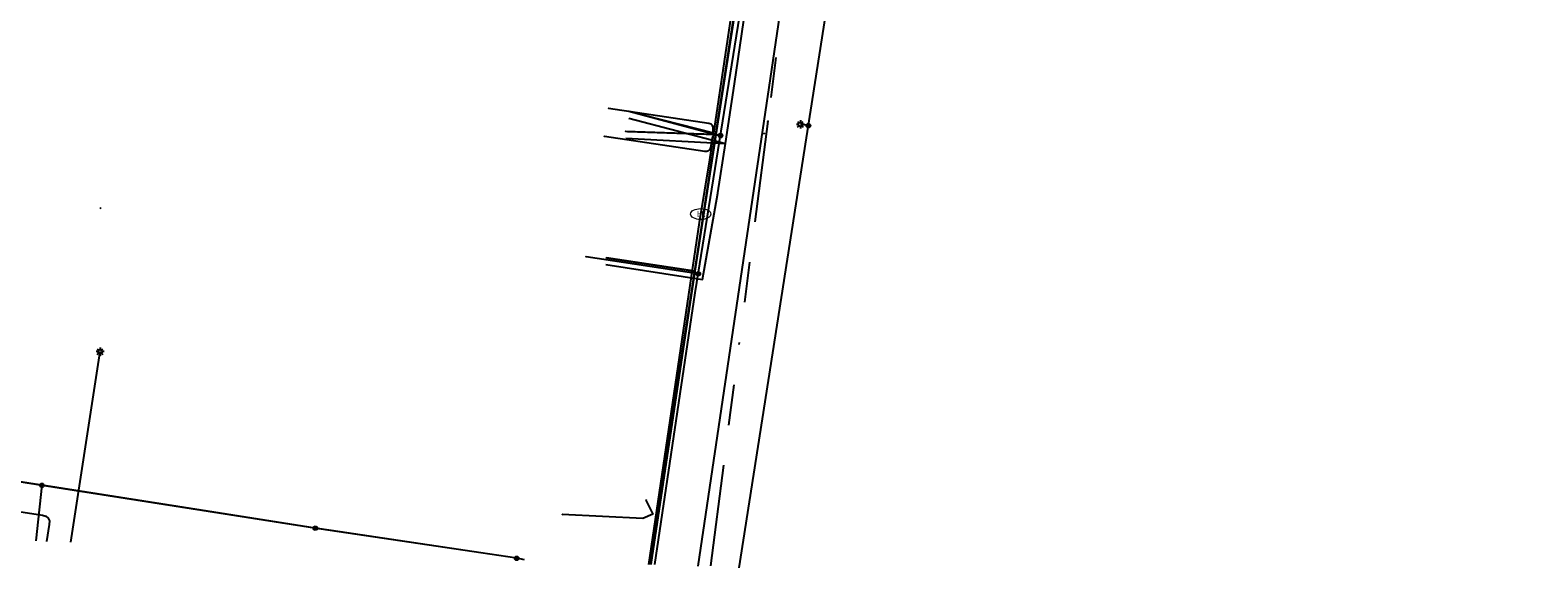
# Model space of a CAD drawing. Header units: metres. Extents: x 253430 to 254090, y 592748 to 593165.
# Tile 54 of 146: x 253690 to 253765, y 592758 to 592785. Entities that reach past the tile are written whole.
import ezdxf
from ezdxf.enums import TextEntityAlignment as Align
from ezdxf.lldxf.tags import DXFTag

# ---------------------------------------------------------------- set-up
doc = ezdxf.new("R2010")
doc.units = ezdxf.units.M
doc.linetypes.add('RI-OVERIG-SO', pattern=[17, 5, -2, 2, -2, 0, -2, 2, -2])
for name, color, linetype in [('B-WE-IE-MEUBILAIR-S', 7, 'Continuous'), ('B-WE-KL-DATA-G', 90, 'KL-DATA-SO'), ('B-WE-KL-DATA_DUCT-G', 90, 'Continuous'), ('B-WE-KL-DATA_KABELBED-G', 90, 'Continuous'), ('B-WE-KL-ET_LS-G', 190, 'KL-LS-SO'), ('B-WE-KL-ET_LS_DUCT-G', 190, 'Continuous'), ('B-WE-KL-ET_LS_HULPSTUK-S', 190, 'Continuous'), ('B-WE-KL-ET_LS_KABELBED-G', 190, 'Continuous'), ('B-WE-KL-ET_LS_MANTELBUIS-G', 190, 'Continuous'), ('B-WE-KL-ET_MS-G', 130, 'KL-MS-SO'), ('B-WE-KL-ET_MS_KABELBED-G', 130, 'Continuous'), ('B-WE-KL-WATER-G', 170, 'KL-WATER-SO'), ('B-WE-KL-WATER-S', 170, 'Continuous'), ('B-WE-KL-WATER_HULPSTUK-S', 170, 'Continuous'), ('B-WE-RI-VRIJVERVAL-G', 210, 'RI-OVERIG-SO'), ('B-WE-RI-VRIJVERVAL_HULPSTUK-S', 210, 'Continuous'), ('V-WE-KL-WATER-G', 170, 'V-KL-WATER-SO'), ('V-WE-KL-WATER_HULPSTUK-S', 170, 'Continuous')]:
    doc.layers.add(name, color=color, linetype=linetype)
doc.styles.add('NLCS-ISO', font='txt')
doc.styles.get("Standard").update_dxf_attribs({"font": 'simplex.shx'})
tags = doc.linetypes.add('KL-DATA-SO', pattern='A,4,-1,[101,NLCS.SHX,S=0.5,R=0,X=0,Y=0],-1,4,-1,["D",Standard,S=1,R=0,X=-0.25,Y=-0.5],-1.5', length=12.5).pattern_tags.tags
tags[18] = DXFTag(74, 10)
tags = doc.linetypes.add('KL-LS-SO', pattern='A,4,-1,[103,NLCS.SHX,S=0.75,R=0,X=0,Y=0],-1,4,-1,["L",Standard,S=1,R=0,X=0,Y=-0.5],-2', length=13).pattern_tags.tags
tags[18] = DXFTag(74, 10)
tags = doc.linetypes.add('KL-MS-SO', pattern='A,4,-1,[103,NLCS.SHX,S=0.75,R=0,X=0,Y=0],-1,4,-1,["M",Standard,S=1,R=0,X=0,Y=-0.5],-2', length=13).pattern_tags.tags
tags[18] = DXFTag(74, 10)
doc.linetypes.add('KL-WATER-SO', pattern='A,7,-0.5,[168,NLCS.SHX,S=0.75,R=0,X=0.75,Y=0],-2', length=9.5)
doc.linetypes.add('V-KL-WATER-SO', pattern='A,3.5,[24,NLCS.SHX,S=0.5,R=0,X=0,Y=0],3.5,-0.5,[168,NLCS.SHX,S=0.75,R=0,X=0.75,Y=0],-2', length=9.5)

# ---------------------------------------------------------------- blocks, each defined once
blk = doc.blocks.new('SKL-WTB_HULP_OVERIG-SO')
at = {"color": 0, "linetype": 'ByBlock', "lineweight": 18}
for points in [[(-0.14, 0.14), (0.14, -0.14)], [(0.14, 0.14), (-0.14, -0.14)]]:
    blk.add_lwpolyline(points, dxfattribs=at)
at = {"color": 0, "linetype": 'ByBlock', "lineweight": 18, "style": 'NLCS-ISO', "flags": 1}
for tag, p in [('TYPE', (1.5, 0)), ('OMSCHRIJVING', (1.5, -3)), ('LABEL', (1.5, -1.5))]:
    blk.add_attdef(tag, p, '', height=1, dxfattribs=at)
blk = doc.blocks.new('SKL-WATER_BRANDKRAAN_BRANDPUT-SO')
at = {"color": 0, "linetype": 'ByBlock', "lineweight": 18}
blk.add_ellipse((0, 0), major_axis=(2.5, 0), ratio=0.54, dxfattribs=at)
at = {"color": 0, "linetype": 'ByBlock', "lineweight": 18, "style": 'NLCS-ISO'}
blk.add_text('bk', height=1.5, dxfattribs=at).set_placement((0.16, 0), align=Align.MIDDLE_CENTER)
blk = doc.blocks.new('SKL-WTB_HULP_MOF-SO')
at = {"linetype": 'ByBlock', "lineweight": 18}
h = blk.add_hatch(color=0, dxfattribs=at)
h.dxf.hatch_style = 1
h.paths.add_polyline_path([(-0.5625, 0, 1), (0.5625, 0, 1)])
at = {"color": 0, "linetype": 'ByBlock', "lineweight": 18}
blk.add_circle((0, 0), 0.5625, dxfattribs=at)
at = {"color": 0, "linetype": 'ByBlock', "lineweight": 18, "style": 'NLCS-ISO', "flags": 1}
for tag, p in [('TYPE', (1.5, 0)), ('OMSCHRIJVING', (1.5, -3)), ('LABEL', (1.5, -1.5))]:
    blk.add_attdef(tag, p, '', height=1, dxfattribs=at)
blk = doc.blocks.new('SIE-MEUBILAIR_PAAL_LICHTMAST-SO')
for points in [[(-0.62, 0), (-1, 0)], [(-0.71, 0.71), (-0.44, 0.44)], [(0, 1), (0, 0.62)], [(0.44, 0.44), (0.71, 0.71)], [(1, 0), (0.62, 0)], [(-0.71, -0.71), (-0.44, -0.44)], [(0, -0.62), (0, -1)], [(0.44, -0.44), (0.71, -0.71)]]:
    blk.add_lwpolyline(points)
blk.add_circle((0, 0), 0.5)
blk = doc.blocks.new('SRI-HULP_OVERIG-SO')
at = {"color": 0, "linetype": 'ByBlock', "lineweight": 18}
for points in [[(-0.14, 0.14), (0.14, -0.14)], [(0.14, 0.14), (-0.14, -0.14)]]:
    blk.add_lwpolyline(points, dxfattribs=at)
at = {"color": 0, "linetype": 'ByBlock', "lineweight": 18, "style": 'NLCS-ISO', "flags": 1}
for tag, p in [('TYPE', (1.5, 0)), ('OMSCHRIJVING', (1.5, -3)), ('LABEL', (1.5, -1.5))]:
    blk.add_attdef(tag, p, '', height=1, dxfattribs=at)

msp = doc.modelspace()

# ---------------------------------------------------------------- linework, layer by layer
at = {"layer": 'B-WE-KL-DATA-G'}
for points in [[(253720.864, 592758.269), (253722.16, 592766.963), (253728.861, 592810.653), (253729.156, 592810.825), (253731.132, 592810.602), (253736.334, 592810.025), (253736.85, 592810.325), (253737.134, 592811.656), (253739.886, 592830.173), (253741.362, 592839.862), (253742.652, 592846.656), (253742.67, 592846.821), (253744.99, 592846.444), (253744.833, 592845.393)], [(253720.864, 592758.269), (253722.16, 592766.963), (253728.861, 592810.653), (253729.156, 592810.825), (253731.132, 592810.602), (253736.334, 592810.025), (253736.85, 592810.325), (253737.134, 592811.656), (253739.886, 592830.173), (253741.362, 592839.862), (253742.652, 592846.656), (253742.67, 592846.821), (253744.99, 592846.444), (253744.833, 592845.393)], [(253724.548, 592779.026), (253725.002, 592781.962), (253725.538, 592785.661)], [(253724.548, 592779.026), (253725.002, 592781.962), (253725.538, 592785.661)], [(253720.864, 592758.269), (253722.16, 592766.963), (253724.076, 592779.449), (253719.884, 592780.592), (253719.785, 592780.607)], [(253719.792, 592780.275), (253724.548, 592779.026)], [(253719.792, 592780.275), (253724.548, 592779.026)], [(253720.864, 592758.269), (253722.16, 592766.963), (253724.076, 592779.449), (253719.735, 592779.603), (253719.636, 592779.618)], [(253718.665, 592773.063), (253723.421, 592772.313), (253724.169, 592776.579), (253724.171, 592776.596), (253724.548, 592779.026)], [(253718.665, 592773.063), (253723.421, 592772.313), (253724.169, 592776.579), (253724.171, 592776.596), (253724.548, 592779.026)], [(253719.638, 592779.287), (253724.548, 592779.026)], [(253719.638, 592779.287), (253724.548, 592779.026)], [(253718.688, 592773.39), (253723.044, 592772.727), (253722.16, 592766.963), (253720.864, 592758.269)]]:
    msp.add_lwpolyline(points, dxfattribs=at)
at = {"layer": 'B-WE-KL-DATA_DUCT-G'}
for points in [[(253720.869, 592758.269), (253723.044, 592772.727), (253728.861, 592810.653), (253729.156, 592810.825), (253736.334, 592810.025), (253736.85, 592810.325), (253737.007, 592811.061), (253737.91, 592816.874), (253741.362, 592839.862), (253742.652, 592846.656), (253742.67, 592846.821), (253744.99, 592846.444), (253744.833, 592845.393)], [(253720.869, 592758.269), (253723.044, 592772.727), (253728.861, 592810.653), (253729.156, 592810.825), (253736.334, 592810.025), (253736.85, 592810.325), (253737.007, 592811.061), (253737.91, 592816.874), (253741.362, 592839.862), (253742.652, 592846.656), (253742.67, 592846.821), (253744.99, 592846.444), (253744.833, 592845.393)], [(253720.869, 592758.269), (253723.044, 592772.727), (253728.848, 592810.571)]]:
    msp.add_lwpolyline(points, dxfattribs=at)
at = {"layer": 'B-WE-KL-DATA_KABELBED-G'}
for points in [[(253725.138, 592786.368), (253724.076, 592779.449)], [(253724.076, 592779.449), (253719.785, 592780.607)], [(253724.076, 592779.449), (253719.636, 592779.618)], [(253724.076, 592779.449), (253723.044, 592772.727)], [(253723.044, 592772.727), (253718.688, 592773.39)], [(253723.044, 592772.727), (253720.869, 592758.269)]]:
    msp.add_lwpolyline(points, dxfattribs=at)
at = {"layer": 'B-WE-KL-ET_LS-G'}
for points in [[(253725.232, 592758.102), (253733.435, 592810.59), (253738.969, 592809.725), (253742.809, 592834.293)], [(253721.08, 592758.261), (253723.066, 592771.664), (253729.31, 592810.616)], [(253721.08, 592758.261), (253723.066, 592771.664), (253729.31, 592810.616)], [(253724.308, 592779.414), (253724.159, 592779.437), (253724.054, 592779.469), (253723.984, 592779.527), (253723.949, 592779.611), (253723.951, 592779.831), (253723.917, 592779.916), (253723.847, 592779.974), (253723.741, 592780.006), (253718.797, 592780.757)], [(253724.308, 592779.414), (253724.16, 592779.437), (253724.05, 592779.438), (253723.965, 592779.403), (253723.907, 592779.333), (253723.875, 592779.227), (253723.815, 592778.832), (253723.783, 592778.726), (253723.725, 592778.656), (253723.64, 592778.621), (253723.53, 592778.622), (253718.586, 592779.374)], [(253728.64, 592779.904), (253728.245, 592779.966)], [(253723.216, 592772.6), (253717.685, 592773.442)], [(253692.307, 592759.361), (253693.741, 592768.761)], [(253714.654, 592758.506), (253714.266, 592758.573), (253704.524, 592760.034), (253684.272, 592763.204), (253664.235, 592766.194), (253656.496, 592760.73)], [(253714.654, 592758.506), (253714.266, 592758.573), (253704.524, 592760.034), (253684.272, 592763.204), (253670.53, 592765.255)], [(253714.654, 592758.506), (253714.266, 592758.573), (253704.524, 592760.034), (253684.272, 592763.204), (253670.53, 592765.255)], [(253680.312, 592760.974), (253680.458, 592761.917), (253680.51, 592762.086), (253680.603, 592762.198), (253680.738, 592762.253), (253680.915, 592762.251), (253690.904, 592760.701), (253691.073, 592760.649), (253691.185, 592760.556), (253691.24, 592760.421), (253691.238, 592760.244), (253691.108, 592759.406)], [(253690.873, 592762.171), (253690.571, 592759.427)], [(253714.654, 592758.506), (253714.266, 592758.573)]]:
    msp.add_lwpolyline(points, dxfattribs=at)
at = {"layer": 'B-WE-KL-ET_LS_DUCT-G'}
for points in [[(253699.04, 592760.892), (253691.607, 592762.056)], [(253712.5, 592758.838), (253705.122, 592759.944)]]:
    msp.add_lwpolyline(points, dxfattribs=at)
at = {"layer": 'B-WE-KL-ET_LS_KABELBED-G'}
for points in [[(253725.232, 592758.102), (253733.435, 592810.59), (253738.969, 592809.725), (253742.809, 592834.293)], [(253721.08, 592758.261), (253723.066, 592771.664), (253729.31, 592810.616)], [(253691.607, 592762.056), (253684.272, 592763.204), (253670.53, 592765.255)], [(253699.04, 592760.892), (253691.607, 592762.056)], [(253705.122, 592759.944), (253704.344, 592760.062), (253699.04, 592760.892)], [(253712.5, 592758.838), (253705.122, 592759.944)], [(253714.266, 592758.573), (253712.5, 592758.838)], [(253714.654, 592758.506), (253714.266, 592758.573)]]:
    msp.add_lwpolyline(points, dxfattribs=at)
at = {"layer": 'B-WE-KL-ET_LS_MANTELBUIS-G'}
for points in [[(253699.04, 592760.892), (253691.607, 592762.056)], [(253699.04, 592760.892), (253691.607, 592762.056)], [(253712.5, 592758.838), (253705.122, 592759.944)], [(253712.5, 592758.838), (253705.122, 592759.944)]]:
    msp.add_lwpolyline(points, dxfattribs=at)
at = {"layer": 'B-WE-KL-ET_MS-G'}
msp.add_lwpolyline([(253805.552, 592937.639), (253804.845, 592937.843), (253803.455, 592933.071), (253772.773, 592941.22), (253726.596, 592953.236), (253723.264, 592940.468), (253707.558, 592880.336), (253746.52, 592875.653), (253745.185, 592865.331), (253736.735, 592810.948), (253736.249, 592807.671), (253730.653, 592808.501), (253723.19, 592758.18)], dxfattribs=at)
msp.add_lwpolyline([(253805.552, 592937.639), (253804.845, 592937.843), (253803.455, 592933.071), (253772.773, 592941.22), (253726.596, 592953.236), (253723.264, 592940.468), (253707.558, 592880.336), (253746.52, 592875.653), (253745.185, 592865.331), (253736.735, 592810.948), (253736.249, 592807.671), (253730.653, 592808.501), (253723.19, 592758.18)], dxfattribs=at)
msp.add_lwpolyline([(253805.552, 592937.639), (253804.845, 592937.843), (253803.455, 592933.071), (253772.773, 592941.22), (253726.596, 592953.236), (253723.264, 592940.468), (253707.558, 592880.336), (253746.52, 592875.653), (253745.185, 592865.331), (253736.735, 592810.948), (253736.249, 592807.671), (253730.653, 592808.501), (253723.19, 592758.18)], dxfattribs=at)
at = {"layer": 'B-WE-KL-ET_MS_KABELBED-G'}
msp.add_lwpolyline([(253745.185, 592865.331), (253736.735, 592810.948), (253736.249, 592807.671), (253730.653, 592808.501), (253723.19, 592758.18)], dxfattribs=at)
at = {"layer": 'B-WE-KL-WATER-G'}
for points in [[(253723.784, 592778.224), (253728.222, 592807.976)], [(253723.979, 592779.531), (253719.785, 592780.607)], [(253723.97, 592779.465), (253719.635, 592779.619)], [(253720.784, 592758.272), (253723.271, 592775.124), (253723.784, 592778.224)], [(253722.92, 592772.746), (253718.688, 592773.39)]]:
    msp.add_lwpolyline(points, dxfattribs=at)
at = {"layer": 'B-WE-RI-VRIJVERVAL-G'}
for points in [[(253730.76, 592813.24), (253726.64, 592780.12)], [(253726.64, 592780.12), (253723.802, 592758.156)]]:
    msp.add_lwpolyline(points, dxfattribs=at)
at = {"layer": 'V-WE-KL-WATER-G'}
msp.add_lwpolyline([(253720.636, 592761.442), (253720.968, 592760.755), (253720.487, 592760.54), (253716.515, 592760.735)], dxfattribs=at)

# ---------------------------------------------------------------- block references
at = {"layer": 'B-WE-IE-MEUBILAIR-S', "xscale": 0.2, "yscale": 0.2, "zscale": 0.2}
for p in [(253728.245, 592779.966), (253693.741, 592768.761)]:
    msp.add_blockref('SIE-MEUBILAIR_PAAL_LICHTMAST-SO', p, dxfattribs=at)
at = {"layer": 'B-WE-KL-ET_LS_HULPSTUK-S', "xscale": 0.2, "yscale": 0.2, "zscale": 0.2}
for name, p in [('SKL-WTB_HULP_OVERIG-SO', (253718.797, 592780.757)), ('SKL-WTB_HULP_OVERIG-SO', (253718.586, 592779.374)), ('SKL-WTB_HULP_MOF-SO', (253724.308, 592779.414)), ('SKL-WTB_HULP_MOF-SO', (253728.64, 592779.904)), ('SKL-WTB_HULP_OVERIG-SO', (253717.685, 592773.442)), ('SKL-WTB_HULP_MOF-SO', (253723.216, 592772.6)), ('SKL-WTB_HULP_MOF-SO', (253690.873, 592762.171)), ('SKL-WTB_HULP_MOF-SO', (253704.344, 592760.062)), ('SKL-WTB_HULP_MOF-SO', (253714.266, 592758.573))]:
    msp.add_blockref(name, p, dxfattribs=at)
at = {"layer": 'B-WE-KL-WATER-S', "xscale": 0.2, "yscale": 0.2, "zscale": 0.2}
msp.add_blockref('SKL-WATER_BRANDKRAAN_BRANDPUT-SO', (253723.333, 592775.545), dxfattribs=at)
at = {"layer": 'B-WE-KL-WATER_HULPSTUK-S', "xscale": 0.2, "yscale": 0.2, "zscale": 0.2}
for p in [(253719.785, 592780.607), (253719.635, 592779.619), (253723.97, 592779.465), (253723.979, 592779.531), (253723.784, 592778.224), (253718.688, 592773.39), (253722.92, 592772.746)]:
    msp.add_blockref('SKL-WTB_HULP_OVERIG-SO', p, dxfattribs=at)
at = {"layer": 'B-WE-RI-VRIJVERVAL_HULPSTUK-S', "xscale": 0.2, "yscale": 0.2, "zscale": 0.2}
for p in [(253726.64, 592780.12), (253726.449, 592779.519), (253726.453, 592779.512), (253693.755, 592775.836)]:
    msp.add_blockref('SRI-HULP_OVERIG-SO', p, dxfattribs=at)
at = {"layer": 'V-WE-KL-WATER_HULPSTUK-S', "xscale": 0.2, "yscale": 0.2, "zscale": 0.2}
for p in [(253716.515, 592760.735), (253720.636, 592761.442)]:
    msp.add_blockref('SKL-WTB_HULP_OVERIG-SO', p, dxfattribs=at)

doc.saveas('drawing.dxf')
